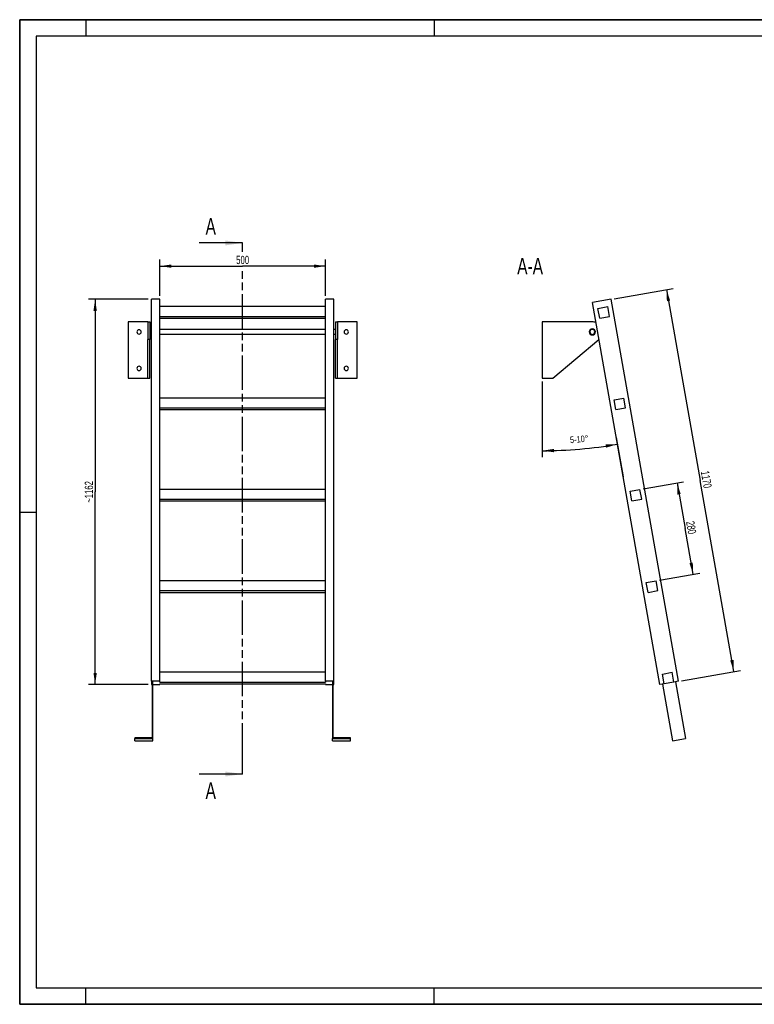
# Model space of a CAD drawing. Header units: millimetres. Extents: x 0 to 4200, y 0 to 2970.
# Tile 1 of 2: x 0 to 2216, y 0 to 2970. Entities that reach past the tile are written whole.
import ezdxf

# ---------------------------------------------------------------- set-up
doc = ezdxf.new("R2010")
doc.units = ezdxf.units.MM
doc.header["$LTSCALE"] = 231
doc.linetypes.add('PHANTOM', pattern=[0.8, 0.45, -0.05, 0.1, -0.05, 0.1, -0.05])
doc.layers.get('0').update_dxf_attribs({"linetype": 'CONTINUOUS'})
for name, color, linetype in [('005_AXIS', 7, 'CONTINUOUS'), ('050_DIMENSIONING', 7, 'CONTINUOUS'), ('053_NOTES', 7, 'CONTINUOUS'), ('HATCHING_BL0', 7, 'CONTINUOUS')]:
    doc.layers.add(name, color=color, linetype=linetype)
doc.styles.get("Standard").update_dxf_attribs({"font": 'txt', "width": 0.7})
doc.dimstyles.new('DIMSTYLE_1', dxfattribs={"dimtxt": 25, "dimasz": 35, "dimexe": 2, "dimexo": 1, "dimtad": 1, "dimdec": 1, "dimtxsty": 'Standard', "dimblk": '_FILLED', "dimblk1": '_FILLED', "dimblk2": '_FILLED', "dimcen": 0.09, "dimazin": 2, "dimtp": 0.8, "dimtm": 0.8, "dimtfac": 1, "dimtdec": 1, "dimtofl": 0, "dimtmove": 0, "dimatfit": 3, "dimldrblk": '_FILLED', "dimfxl": 1, "dimtolj": 1, "dimarcsym": 0})
doc.dimstyles.new('DIMSTYLE_2', dxfattribs={"dimtxt": 20, "dimasz": 35, "dimexe": 2, "dimexo": 1, "dimgap": 2, "dimtad": 1, "dimdec": 1, "dimtxsty": 'Standard', "dimblk": '_FILLED', "dimblk1": '_FILLED', "dimblk2": '_FILLED', "dimcen": 0.09, "dimazin": 2, "dimtp": 0.5, "dimtm": 0.5, "dimtfac": 1, "dimtdec": 1, "dimtofl": 0, "dimtmove": 0, "dimatfit": 3, "dimldrblk": '_FILLED', "dimfxl": 1, "dimtolj": 1, "dimarcsym": 0})
doc.dimstyles.new('DIMSTYLE_3', dxfattribs={"dimtxt": 25, "dimasz": 35, "dimexe": 2, "dimexo": 1, "dimtad": 1, "dimdec": 0, "dimtxsty": 'Standard', "dimblk": '_FILLED', "dimblk1": '_FILLED', "dimblk2": '_FILLED', "dimcen": 0.09, "dimazin": 2, "dimtp": 1.2, "dimtm": 1.2, "dimtfac": 1, "dimtdec": 0, "dimtofl": 0, "dimtmove": 0, "dimatfit": 3, "dimldrblk": '_FILLED', "dimfxl": 1, "dimtolj": 1, "dimarcsym": 0})
doc.dimstyles.new('DIMSTYLE_4', dxfattribs={"dimtxt": 25, "dimasz": 35, "dimexe": 2, "dimexo": 1, "dimtad": 1, "dimtxsty": 'Standard', "dimblk": '_FILLED', "dimblk1": '_FILLED', "dimblk2": '_FILLED', "dimcen": 0.09, "dimazin": 2, "dimtp": 0.5, "dimtm": 0.5, "dimtfac": 1, "dimtofl": 0, "dimtmove": 0, "dimatfit": 3, "dimldrblk": '_FILLED', "dimfxl": 1, "dimtolj": 1, "dimarcsym": 0})
doc.dimstyles.get("Standard").update_dxf_attribs({"dimtxt": 25, "dimasz": 35, "dimexe": 2, "dimexo": 1, "dimtad": 1, "dimtxsty": 'Standard', "dimblk": '_FILLED', "dimblk1": '_FILLED', "dimblk2": '_FILLED', "dimcen": 0.09, "dimazin": 2, "dimtol": 1, "dimtp": 0.01, "dimtm": 0.01, "dimtfac": 1, "dimtofl": 0, "dimtmove": 0, "dimatfit": 3, "dimldrblk": '_FILLED', "dimfxl": 1, "dimtolj": 1, "dimarcsym": 0})

# ---------------------------------------------------------------- blocks, each defined once
blk = doc.blocks.new('_FILLED')
at = {"color": 0, "linetype": 'ByBlock'}
blk.add_solid([(0, 0), (-1, 0.143), (-1, -0.143)], dxfattribs=at)
blk = doc.blocks.new('*D2')
at = {"layer": '050_DIMENSIONING', "color": 2, "linetype": 'Continuous', "transparency": 16777216}
for p, q in [((422.6, 2136.6), (422.6, 2246.6)), ((922.6, 2136.6), (922.6, 2246.6)), ((422.6, 2226.6), (672.6, 2226.6)), ((922.6, 2226.6), (672.6, 2226.6))]:
    blk.add_line(p, q, dxfattribs=at)
at = {"layer": '050_DIMENSIONING', "color": 2, "linetype": 'Continuous', "transparency": 16777216, "xscale": 35, "yscale": 35, "zscale": 35, "rotation": 180}
blk.add_blockref('_FILLED', (422.6, 2226.6), dxfattribs=at)
at = {"layer": '050_DIMENSIONING', "color": 2, "linetype": 'Continuous', "transparency": 16777216, "xscale": 35, "yscale": 35, "zscale": 35}
blk.add_blockref('_FILLED', (922.6, 2226.6), dxfattribs=at)
at = {"layer": '050_DIMENSIONING', "color": 2, "linetype": 'Continuous', "transparency": 16777216, "insert": (672.6, 2257.8), "char_height": 25, "width": 85.714, "attachment_point": 2, "line_spacing_factor": 0.9}
blk.add_mtext('500', dxfattribs=at)
blk = doc.blocks.new('*D3')
at = {"layer": '050_DIMENSIONING', "color": 2, "linetype": 'Continuous', "transparency": 16777216}
for p, q in [((1576.5, 1878.3), (1576.5, 1649.9)), ((1799.5, 1709.4), (1820.3, 1591.3))]:
    blk.add_line(p, q, dxfattribs=at)
for start, end in [(270, 275), (275, 280)]:
    blk.add_arc((1576.5, 2973.9), 1304.1, start, end, dxfattribs=at)
for points in [[(1611.4, 1675.3), (1576.5, 1669.9), (1611.6, 1665.3)], [(1769.2, 1679.1), (1802.9, 1689.7), (1767.6, 1689)]]:
    blk.add_solid(points, dxfattribs=at)
at = {"layer": '050_DIMENSIONING', "color": 2, "linetype": 'Continuous', "transparency": 16777216, "insert": (1686.7, 1714.7), "char_height": 20, "width": 103.571, "attachment_point": 2, "rotation": 5, "line_spacing_factor": 0.9}
blk.add_mtext('5-10\\fgdt;{\\W1.0;{\\fgdt;~}}', dxfattribs=at)
blk = doc.blocks.new('*D4')
at = {"layer": '050_DIMENSIONING', "color": 2, "linetype": 'Continuous', "transparency": 16777216}
for p, q in [((387.6, 2126.6), (207.6, 2126.6)), ((227.6, 2126.6), (227.6, 1545.5)), ((227.6, 964.5), (227.6, 1545.5)), ((387.6, 964.5), (207.6, 964.5))]:
    blk.add_line(p, q, dxfattribs=at)
at = {"layer": '050_DIMENSIONING', "color": 2, "linetype": 'Continuous', "transparency": 16777216, "xscale": 35, "yscale": 35, "zscale": 35}
for p, rotation in [((227.6, 2126.6), 90), ((227.6, 964.5), 270)]:
    blk.add_blockref('_FILLED', p, dxfattribs=dict(at, rotation=rotation))
at = {"layer": '050_DIMENSIONING', "color": 2, "linetype": 'Continuous', "transparency": 16777216, "insert": (196.3, 1545.5), "char_height": 25, "width": 131.25, "attachment_point": 2, "rotation": 90, "line_spacing_factor": 0.9}
blk.add_mtext('~1162', dxfattribs=at)
blk = doc.blocks.new('*D5')
at = {"layer": '050_DIMENSIONING', "color": 2, "linetype": 'Continuous', "transparency": 16777216}
for p, q in [((1793.6, 2128.3), (1970.9, 2159.6)), ((1951.2, 2156.1), (2052.8, 1580)), ((2154.4, 1003.9), (2052.8, 1580)), ((1996.8, 976.1), (2174.1, 1007.3))]:
    blk.add_line(p, q, dxfattribs=at)
at = {"layer": '050_DIMENSIONING', "color": 2, "linetype": 'Continuous', "transparency": 16777216, "xscale": 35, "yscale": 35, "zscale": 35}
for p, rotation in [((1951.2, 2156.1), 100), ((2154.4, 1003.9), 280)]:
    blk.add_blockref('_FILLED', p, dxfattribs=dict(at, rotation=rotation))
at = {"layer": '050_DIMENSIONING', "color": 2, "linetype": 'Continuous', "transparency": 16777216, "insert": (2083.6, 1585.4), "char_height": 25, "width": 101.786, "attachment_point": 2, "rotation": 280, "line_spacing_factor": 0.9}
blk.add_mtext('1170', dxfattribs=at)
blk = doc.blocks.new('*D6')
at = {"layer": '050_DIMENSIONING', "color": 2, "linetype": 'Continuous', "transparency": 16777216}
for p, q in [((1881, 1554.8), (2002.7, 1576.2)), ((1983, 1572.8), (2007.3, 1434.9)), ((2031.6, 1297), (2007.3, 1434.9)), ((1929.7, 1279), (2051.3, 1300.5))]:
    blk.add_line(p, q, dxfattribs=at)
at = {"layer": '050_DIMENSIONING', "color": 2, "linetype": 'Continuous', "transparency": 16777216, "xscale": 35, "yscale": 35, "zscale": 35}
for p, rotation in [((1983, 1572.8), 100), ((2031.6, 1297), 280)]:
    blk.add_blockref('_FILLED', p, dxfattribs=dict(at, rotation=rotation))
at = {"layer": '050_DIMENSIONING', "color": 2, "linetype": 'Continuous', "transparency": 16777216, "insert": (2038.1, 1440.3), "char_height": 25, "width": 88.393, "attachment_point": 2, "rotation": 280, "line_spacing_factor": 0.9}
blk.add_mtext('280', dxfattribs=at)
blk = doc.blocks.new('XSEC_FILLED')
at = {"color": 0, "linetype": 'ByBlock'}
blk.add_solid([(0, 0), (-1, 0.143), (-1, -0.143)], dxfattribs=at)
blk = doc.blocks.new('HATCHING_BL0', base_point=(606.8, 1495.6))
at = {"layer": 'HATCHING_BL0', "color": 7, "linetype": 'PHANTOM'}
for p, q in [((672.6, 2269.7), (672.6, 2296.6)), ((672.6, 744.6), (672.6, 2221.8)), ((672.6, 694.6), (672.6, 744.6))]:
    blk.add_line(p, q, dxfattribs=at)
at = {"layer": 'HATCHING_BL0', "color": 7, "linetype": 'Continuous', "char_height": 50, "width": 64.286, "attachment_point": 1, "line_spacing_factor": 0.9}
for insert in [(560.7, 2371.6), (560.7, 669.6)]:
    blk.add_mtext('A', dxfattribs=dict(at, insert=insert))
at = {"layer": 'HATCHING_BL0', "color": 7, "linetype": 'Continuous'}
for points in [[(672.6, 2296.6), (541.1, 2296.6)], [(672.6, 694.6), (541.1, 694.6)]]:
    blk.add_leader(points, dimstyle='Standard', override={"dimasz": 52.5, "dimtad": 0, "dimldrblk": 'XSEC_FILLED'}, dxfattribs=at)

msp = doc.modelspace()

# ---------------------------------------------------------------- hatches: boundary and pattern name
at = {"linetype": 'Continuous'}
h = msp.add_hatch(dxfattribs=at)
h.set_pattern_fill('ANSI31', color=2, angle=90, style=0, pattern_type=2)
h.set_pattern_definition([(135, (1576.5, 1973.3), (-239.88, -239.88), [])])
edge = h.paths.add_edge_path()
edge.add_line((1973.653, 972.006), (1944.108, 966.797))
edge.add_line((1944.108, 966.797), (1938.899, 996.341))
edge.add_line((1938.899, 996.341), (1968.443, 1001.55))
edge.add_line((1973.653, 972.006), (1968.443, 1001.55))
edge = h.paths.add_edge_path()
edge.add_line((1749.622, 2069.781), (1744.413, 2099.326))
edge.add_line((1744.413, 2099.326), (1773.957, 2104.535))
edge.add_line((1779.167, 2074.991), (1773.957, 2104.535))
edge.add_line((1749.622, 2069.781), (1779.167, 2074.991))
edge = h.paths.add_edge_path()
edge.add_line((1798.244, 1794.035), (1793.034, 1823.579))
edge.add_line((1793.034, 1823.579), (1822.579, 1828.789))
edge.add_line((1827.788, 1799.245), (1822.579, 1828.789))
edge.add_line((1798.244, 1794.035), (1827.788, 1799.245))
edge = h.paths.add_edge_path()
edge.add_line((1846.865, 1518.289), (1841.656, 1547.833))
edge.add_line((1841.656, 1547.833), (1871.2, 1553.043))
edge.add_line((1876.41, 1523.499), (1871.2, 1553.043))
edge.add_line((1846.865, 1518.289), (1876.41, 1523.499))
edge = h.paths.add_edge_path()
edge.add_line((1895.487, 1242.543), (1890.277, 1272.087))
edge.add_line((1890.277, 1272.087), (1919.822, 1277.297))
edge.add_line((1925.031, 1247.752), (1919.822, 1277.297))
edge.add_line((1895.487, 1242.543), (1925.031, 1247.752))
edge = h.paths.add_edge_path()
edge.add_arc((1727.488, 2028.308), 7.5, 0, 180)
edge.add_arc((1727.488, 2028.308), 7.5, -180, 0)

# ---------------------------------------------------------------- linework, layer by layer
at = {"color": 7, "linetype": 'Continuous'}
for p, q in [((0, 2970), (4200, 2970)), ((0, 0), (0, 2970)), ((422.577, 2126.576), (397.577, 2126.576)), ((397.577, 2114.383), (397.577, 2126.576)), ((397.577, 2030.646), (397.577, 2114.383)), ((422.577, 1828.789), (422.577, 2126.576)), ((947.577, 2126.576), (922.577, 2126.576)), ((922.577, 1828.789), (922.577, 2126.576)), ((947.577, 974.35), (947.577, 2126.576)), ((1783.779, 2126.576), (1727.645, 2116.678)), ((1930.813, 964.453), (1727.645, 2116.678)), ((1986.947, 974.35), (1783.779, 2126.576)), ((922.577, 2104.535), (422.577, 2104.535)), ((1744.413, 2099.326), (1773.957, 2104.535)), ((1749.622, 2069.781), (1744.413, 2099.326)), ((1779.167, 2074.991), (1773.957, 2104.535)), ((386.577, 2058.308), (327.577, 2058.308)), ((386.577, 2058.308), (392.577, 2058.308)), ((386.577, 2058.308), (386.577, 2037.558)), ((392.577, 2058.308), (392.577, 2037.558)), ((422.577, 2074.991), (922.577, 2074.991)), ((422.577, 2069.781), (922.577, 2069.781)), ((952.577, 2058.308), (958.577, 2058.308)), ((952.577, 2058.308), (952.577, 2037.558)), ((1017.577, 2058.308), (958.577, 2058.308)), ((958.577, 2058.308), (958.577, 2037.558)), ((1727.488, 2058.308), (1576.488, 2058.308)), ((1749.622, 2069.781), (1779.167, 2074.991)), ((386.577, 2037.558), (386.577, 2035.808)), ((386.577, 2035.808), (386.577, 2028.308)), ((386.577, 2028.308), (386.577, 2020.808)), ((386.577, 2020.808), (386.577, 2019.058)), ((392.577, 2037.558), (392.577, 2028.308)), ((392.577, 2028.308), (392.577, 2019.058)), ((397.577, 2014.336), (397.577, 2030.646)), ((952.577, 2037.558), (952.577, 2028.308)), ((952.577, 2028.308), (952.577, 2019.058)), ((958.577, 2037.558), (958.577, 2035.808)), ((958.577, 2035.808), (958.577, 2028.308)), ((958.577, 2028.308), (958.577, 2020.808)), ((958.577, 2020.808), (958.577, 2019.058)), ((386.577, 2019.058), (386.577, 2005.38)), ((386.577, 1888.308), (386.577, 2005.38)), ((392.577, 2019.058), (392.577, 2005.38)), ((392.577, 1888.308), (392.577, 2005.38)), ((397.577, 2013.594), (397.577, 2014.336)), ((397.577, 2010.681), (397.577, 2013.594)), ((397.577, 2007.208), (397.577, 2010.681)), ((397.577, 2000.537), (397.577, 2007.208)), ((397.577, 1996.139), (397.577, 2000.537)), ((397.577, 1993.421), (397.577, 1996.139)), ((397.577, 1991.942), (397.577, 1993.421)), ((397.577, 1976.51), (397.577, 1991.942)), ((952.577, 2019.058), (952.577, 2005.38)), ((952.577, 1888.308), (952.577, 2005.38)), ((958.577, 2019.058), (958.577, 2005.38)), ((958.577, 1888.308), (958.577, 2005.38)), ((1608.105, 1888.308), (1746.836, 2005.38)), ((397.577, 1971.301), (397.577, 1976.51)), ((397.577, 974.35), (397.577, 1971.301)), ((327.577, 1888.308), (386.577, 1888.308)), ((386.577, 1888.308), (392.577, 1888.308)), ((952.577, 1888.308), (958.577, 1888.308)), ((958.577, 1888.308), (1017.577, 1888.308)), ((1576.488, 1888.308), (1608.105, 1888.308)), ((422.577, 1799.245), (422.577, 1828.789)), ((922.577, 1828.789), (422.577, 1828.789)), ((922.577, 1799.245), (922.577, 1828.789)), ((1793.034, 1823.579), (1822.579, 1828.789)), ((1798.244, 1794.035), (1793.034, 1823.579)), ((1827.788, 1799.245), (1822.579, 1828.789)), ((422.577, 1794.035), (422.577, 1799.245)), ((422.577, 1799.245), (922.577, 1799.245)), ((422.577, 1553.043), (422.577, 1794.035)), ((422.577, 1794.035), (922.577, 1794.035)), ((922.577, 1794.035), (922.577, 1799.245)), ((922.577, 1553.043), (922.577, 1794.035)), ((1798.244, 1794.035), (1827.788, 1799.245)), ((422.577, 1523.499), (422.577, 1553.043)), ((922.577, 1553.043), (422.577, 1553.043)), ((922.577, 1523.499), (922.577, 1553.043)), ((1841.656, 1547.833), (1871.2, 1553.043)), ((1846.865, 1518.289), (1841.656, 1547.833)), ((1876.41, 1523.499), (1871.2, 1553.043)), ((422.577, 1518.289), (422.577, 1523.499)), ((422.577, 1523.499), (922.577, 1523.499)), ((422.577, 1277.297), (422.577, 1518.289)), ((422.577, 1518.289), (922.577, 1518.289)), ((922.577, 1518.289), (922.577, 1523.499)), ((922.577, 1277.297), (922.577, 1518.289)), ((1846.865, 1518.289), (1876.41, 1523.499)), ((422.577, 1247.752), (422.577, 1277.297)), ((922.577, 1277.297), (422.577, 1277.297)), ((922.577, 1247.752), (922.577, 1277.297)), ((1890.277, 1272.087), (1919.822, 1277.297)), ((1925.031, 1247.752), (1919.822, 1277.297)), ((422.577, 1242.543), (422.577, 1247.752)), ((422.577, 1247.752), (922.577, 1247.752)), ((922.577, 1242.543), (922.577, 1247.752)), ((1895.487, 1242.543), (1890.277, 1272.087)), ((1895.487, 1242.543), (1925.031, 1247.752)), ((422.577, 1001.55), (422.577, 1242.543)), ((422.577, 1242.543), (922.577, 1242.543)), ((922.577, 1001.55), (922.577, 1242.543)), ((422.577, 974.35), (422.577, 1001.55)), ((922.577, 1001.55), (422.577, 1001.55)), ((922.577, 974.35), (922.577, 1001.55)), ((1938.899, 996.341), (1968.443, 1001.55)), ((1944.108, 966.797), (1938.899, 996.341)), ((1973.653, 972.006), (1968.443, 1001.55)), ((397.577, 974.35), (397.577, 964.453)), ((422.577, 974.35), (397.577, 974.35)), ((397.577, 964.453), (399.577, 964.453)), ((399.577, 972.874), (399.577, 803.488)), ((399.577, 972.874), (401.577, 972.874)), ((401.577, 801.518), (401.577, 972.874)), ((401.577, 964.453), (422.577, 964.453)), ((422.577, 972.006), (422.577, 974.35)), ((422.577, 972.006), (922.577, 972.006)), ((422.577, 964.453), (422.577, 966.797)), ((422.577, 966.797), (922.577, 966.797)), ((922.577, 974.35), (922.577, 972.006)), ((947.577, 974.35), (922.577, 974.35)), ((922.577, 966.797), (922.577, 964.453)), ((922.577, 964.453), (943.577, 964.453)), ((943.577, 972.874), (943.577, 801.518)), ((943.577, 972.874), (945.577, 972.874)), ((945.577, 803.488), (945.577, 972.874)), ((945.577, 964.453), (947.577, 964.453)), ((947.577, 964.453), (947.577, 974.35)), ((1944.108, 966.797), (1930.813, 964.453)), ((1939.184, 965.929), (1969.399, 794.572)), ((1973.653, 972.006), (1944.108, 966.797)), ((1986.947, 974.35), (1973.653, 972.006)), ((1978.577, 972.874), (2008.791, 801.518)), ((347.577, 803.488), (347.577, 801.518)), ((399.577, 803.488), (347.577, 803.488)), ((997.577, 803.488), (945.577, 803.488)), ((997.577, 801.518), (997.577, 803.488)), ((347.577, 794.572), (347.577, 801.518)), ((347.577, 801.518), (401.577, 801.518)), ((347.577, 794.572), (401.577, 794.572)), ((401.577, 794.572), (401.577, 801.518)), ((943.577, 794.572), (943.577, 801.518)), ((943.577, 801.518), (997.577, 801.518)), ((943.577, 794.572), (997.577, 794.572)), ((997.577, 794.572), (997.577, 801.518)), ((1969.399, 794.572), (2008.791, 801.518)), ((0, 0), (4200, 0))]:
    msp.add_line(p, q, dxfattribs=at)
at = {"color": 3, "linetype": 'Continuous'}
for p, q in [((0, 2970), (0, 0)), ((4200, 2970), (0, 2970)), ((200, 2970), (200, 2920)), ((1250, 2970), (1250, 2920)), ((0, 1485), (50, 1485)), ((200, 0), (200, 50)), ((1250, 0), (1250, 50)), ((4200, 0), (0, 0))]:
    msp.add_line(p, q, dxfattribs=at)
at = {"color": 5, "linetype": 'Continuous'}
for p, q in [((50, 2920), (50, 50)), ((4150, 2920), (50, 2920)), ((50, 50), (4150, 50))]:
    msp.add_line(p, q, dxfattribs=at)
at = {"color": 9, "linetype": 'Continuous'}
for p, q in [((392.577, 2005.38), (386.577, 2005.38)), ((958.577, 2005.38), (952.577, 2005.38))]:
    msp.add_line(p, q, dxfattribs=at)
at = {"color": 7, "linetype": 'Continuous'}
for radius, start, end in [(30, 68.888681, 90), (7.5, 0, 180), (7.5, 180, 360), (30, 310.160401, 311.1227)]:
    msp.add_arc((1727.488, 2028.308), radius, start, end, dxfattribs=at)
at = {"layer": '005_AXIS', "color": 7, "linetype": 'Continuous'}
for p, q in [((327.577, 2058.308), (327.577, 1888.308)), ((1017.577, 1888.308), (1017.577, 2058.308)), ((1576.488, 2058.308), (1576.488, 1888.308)), ((397.577, 2035.808), (392.577, 2035.808)), ((397.577, 2020.808), (392.577, 2020.808)), ((922.577, 2035.808), (422.577, 2035.808)), ((922.577, 2020.808), (422.577, 2020.808)), ((952.577, 2035.808), (947.577, 2035.808)), ((952.577, 2020.808), (947.577, 2020.808))]:
    msp.add_line(p, q, dxfattribs=at)
for centre, radius, start, end in [((360.077, 2028.308), 6.5, 0, 180), ((360.077, 2028.308), 6.5, 180, 360), ((985.077, 2028.308), 6.5, 0, 180), ((985.077, 2028.308), 6.5, 180, 360), ((1727.488, 2028.308), 9.25, 0, 180), ((1727.488, 2028.308), 9.25, 180, 360), ((360.077, 1918.308), 6.5, 0, 180), ((360.077, 1918.308), 6.5, 180, 360), ((985.077, 1918.308), 6.5, 0, 180), ((985.077, 1918.308), 6.5, 180, 360)]:
    msp.add_arc(centre, radius, start, end, dxfattribs=at)

# ---------------------------------------------------------------- block references
at = {"layer": 'HATCHING_BL0'}
msp.add_blockref('HATCHING_BL0', (606.827, 1495.574), dxfattribs=at)

# ---------------------------------------------------------------- texts
at = {"layer": '053_NOTES', "color": 2, "linetype": 'Continuous', "insert": (1578.751, 2251.576), "char_height": 50, "width": 196.42857, "attachment_point": 3, "line_spacing_factor": 0.9}
msp.add_mtext('A-A', dxfattribs=at)

# ---------------------------------------------------------------- dimensions: what is measured, and where the dimension line sits
at = {"layer": '050_DIMENSIONING', "color": 2, "linetype": 'Continuous'}
dim = msp.add_linear_dim(base=(922.577, 2226.576), p1=(422.577, 2135.576), p2=(922.577, 2135.576), dimstyle='DIMSTYLE_1', dxfattribs=at)
dim.commit()
dim.dimension.update_dxf_attribs({"geometry": '*D2', "text_midpoint": (669.006, 2226.576), "dimtype": 160})
for base, p1, p2, angle, dimstyle, picture, middle in [((1951.196, 2156.096), (1995.811, 975.913), (1792.642, 2128.138), 100, 'DIMSTYLE_3', '*D5', (2052.16, 1583.5)), ((2031.597, 1297.006), (1880.063, 1554.606), (1928.685, 1278.859), 280, 'DIMSTYLE_4', '*D6', (2006.666, 1438.396))]:
    dim = msp.add_linear_dim(base=base, p1=p1, p2=p2, angle=angle, dimstyle=dimstyle, dxfattribs=at)
    dim.commit()
    dim.dimension.update_dxf_attribs({"geometry": picture, "text_midpoint": middle, "dimtype": 160})
dim = msp.add_linear_dim(base=(227.577, 964.453), p1=(388.577, 2126.576), p2=(388.577, 964.453), angle=270, text='~<>', dimstyle='DIMSTYLE_3', dxfattribs=at)
dim.commit()
dim.dimension.update_dxf_attribs({"geometry": '*D4', "text_midpoint": (227.577, 1545.514), "dimtype": 160})
dim = msp.add_angular_dim_2l(base=(1690.146, 1674.815), line1=((1576.488, 1892.349), (1576.488, 1879.308)), line2=((1797.028, 1723.188), (1799.292, 1710.346)), text='5-<>', dimstyle='DIMSTYLE_2', dxfattribs=at)
dim.commit()
dim.dimension.update_dxf_attribs({"geometry": '*D3', "text_midpoint": (1690.146, 1674.815), "dimtype": 162})

doc.saveas('drawing.dxf')
